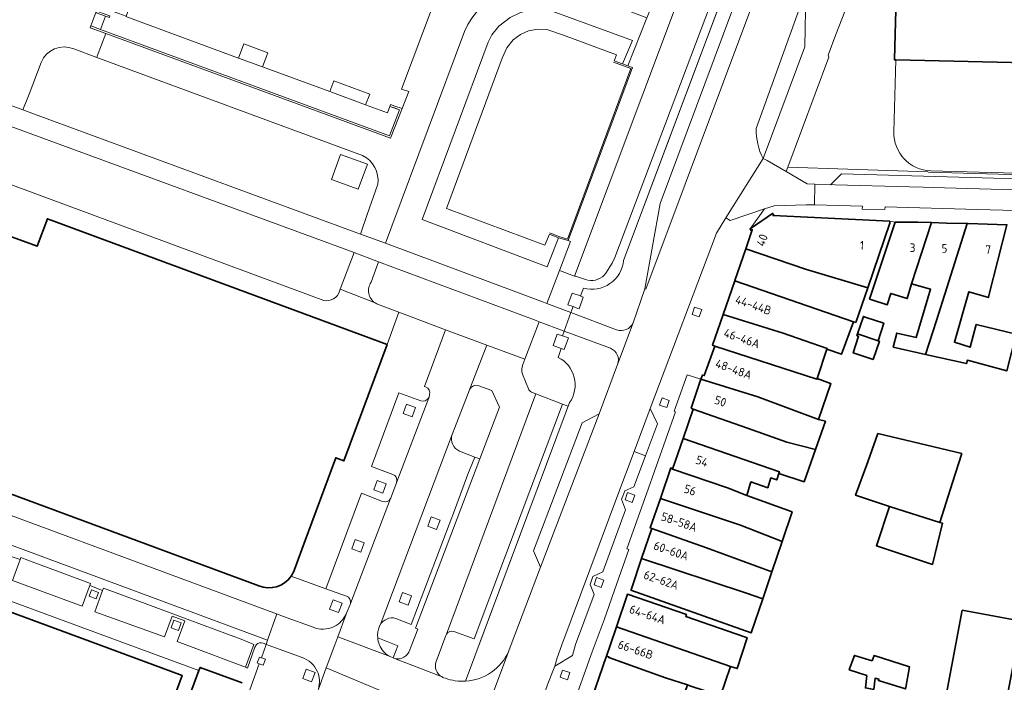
# Model space of a CAD drawing. Extents: x 152761 to 155748, y 459947 to 462743.
# Tile 150 of 256: x 154589 to 154744, y 461994 to 462098. Entities that reach past the tile are written whole.
import ezdxf
from ezdxf.enums import TextEntityAlignment as Align

# ---------------------------------------------------------------- set-up
doc = ezdxf.new("R2010")
doc.units = 0
doc.header["$LTSCALE"] = 0.75
for name, color, linetype, lineweight in [('B-RO-GR-GROENVOORZIENING-GV', 251, 'CONTINUOUS', 18), ('B-RO-IE-TERREINAFSCHEIDING_KUNSTMATIG_HEKWERK-G', 251, 'IE-TERREINAFSCHEIDING-KUNSTMATIG', 18), ('B-RO-IE-TERREINAFSCHEIDING_KUNSTMATIG_MUUR-G', 251, 'IE-TERREINAFSCHEIDING-KUNSTMATIG-DICHT', 18), ('B-RO-IE-TERREINAFSCHEIDING_KUNSTMATIG_MUUR-GV', 251, 'CONTINUOUS', 18), ('B-RO-OG-BEBOUWING-GV', 6, 'CONTINUOUS', 35), ('B-RO-OG-BEBOUWING-T18', 1, 'CONTINUOUS', 18), ('B-RO-OG-TERREIN_CULTUURSCHEIDING-GV', 251, 'CONTINUOUS', 18), ('B-RO-VH-VERHARDING_ASFALT-GV', 251, 'CONTINUOUS', 18), ('B-RO-VH-VERHARDING_BETON-GV', 251, 'CONTINUOUS', 18), ('B-RO-VH-VERHARDING_BETONSTRAATSTEEN-GV', 251, 'CONTINUOUS', 18), ('B-RO-VH-VERHARDING_STRAATBAKSTEEN-GV', 251, 'CONTINUOUS', 18), ('B-RO-VH-VERHARDING_TEGEL-GV', 251, 'CONTINUOUS', 18)]:
    doc.layers.add(name, color=color, linetype=linetype, lineweight=lineweight)
doc.styles.add('NLCS-ISO-M200-T18', font='NLCS-ISO.ttf', dxfattribs={"height": 0.36})
doc.linetypes.add('IE-TERREINAFSCHEIDING-KUNSTMATIG', pattern='A,4,[82,NLCS.SHX,S=0.75,R=90,X=0,Y=0],4,-2', length=10)
doc.linetypes.add('IE-TERREINAFSCHEIDING-KUNSTMATIG-DICHT', pattern='A,8,-1,[82,NLCS.SHX,S=0.75,R=90,X=0,Y=0],-1', length=10)

msp = doc.modelspace()

# ---------------------------------------------------------------- linework, layer by layer
at = {"layer": 'B-RO-GR-GROENVOORZIENING-GV', "flags": 128}
for points in [[(154695.698, 462051.542), (154696.089, 462052.676), (154694.955, 462053.068), (154694.564, 462051.934)], [(154651.07, 462037.279), (154649.665, 462037.802), (154649.118, 462036.337), (154650.524, 462035.813)], [(154690.593, 462037.273), (154690.984, 462038.408), (154689.85, 462038.8), (154689.458, 462037.666)], [(154646.443, 462025.29), (154645.038, 462025.814), (154644.492, 462024.348), (154645.897, 462023.824)], [(154685.156, 462022.365), (154685.547, 462023.499), (154684.413, 462023.892), (154684.022, 462022.757)], [(154654.928, 462019.572), (154653.523, 462020.095), (154652.977, 462018.63), (154654.382, 462018.106)], [(154642.989, 462016.009), (154641.583, 462016.533), (154641.037, 462015.067), (154642.443, 462014.544)], [(154680.275, 462008.996), (154680.667, 462010.13), (154679.533, 462010.522), (154679.141, 462009.388)], [(154600.084, 462008.61), (154599.705, 462007.631), (154600.832, 462007.195), (154601.211, 462008.174)], [(154639.504, 462006.51), (154638.098, 462007.034), (154637.552, 462005.568), (154638.958, 462005.044)], [(154650.428, 462007.661), (154649.023, 462008.184), (154648.477, 462006.719), (154649.882, 462006.195)], [(154612.63, 462002.632), (154613.783, 462002.215), (154614.212, 462003.402), (154613.06, 462003.819)], [(154627.464, 461997.683), (154626.812, 461997.929), (154626.528, 461998.035), (154626.176, 461997.1), (154626.472, 461996.988), (154627.112, 461996.747)], [(154635.266, 461995.624), (154633.86, 461996.147), (154633.314, 461994.682), (154634.72, 461994.158)], [(154674.949, 461994.462), (154675.34, 461995.596), (154674.206, 461995.988), (154673.815, 461994.854)]]:
    msp.add_lwpolyline(points, close=True, dxfattribs=at)
at = {"layer": 'B-RO-GR-GROENVOORZIENING-GV'}
for points in [[(154645.124, 462001.046, 0.0772993), (154645.365, 462000)], [(154645.365, 462000, 0.1761438), (154647.057, 461998.104)]]:
    msp.add_lwpolyline(points, format="xyb", dxfattribs=at)
at = {"layer": 'B-RO-GR-GROENVOORZIENING-GV', "flags": 128}
msp.add_lwpolyline([(154647.057, 461998.104), (154647.537, 461997.889), (154648.29, 461999.82), (154645.124, 462001.046)], dxfattribs=at)
at = {"layer": 'B-RO-IE-TERREINAFSCHEIDING_KUNSTMATIG_HEKWERK-G', "flags": 128}
for points in [[(154683.8, 462060.399), (154703.604, 462113.171)], [(154601.488, 462096.728), (154599.975, 462097.285)], [(154646.971, 462080.001), (154601.488, 462096.728)], [(154647.04, 462084.643), (154648.546, 462084.11)], [(154648.546, 462084.11), (154646.971, 462080.001)], [(154676.982, 462054.8), (154676.991, 462054.821)], [(154676.991, 462054.821), (154677.49, 462056.041)], [(154674.453, 462049.303), (154675.507, 462052.204)], [(154675.507, 462052.204), (154675.662, 462052.631)], [(154675.662, 462052.631), (154675.85, 462053.149)], [(154674.184, 462048.563), (154674.453, 462049.303)], [(154673.501, 462045.171), (154673.987, 462046.559)], [(154675.302, 462038.056), (154674.767, 462036.627)], [(154674.767, 462036.627), (154661.063, 462000)]]:
    msp.add_lwpolyline(points, dxfattribs=at)
at = {"layer": 'B-RO-IE-TERREINAFSCHEIDING_KUNSTMATIG_HEKWERK-G'}
for points in [[(154677.49, 462056.041, 0.4619139), (154683.8, 462060.399)], [(154675.302, 462038.056, 0.4544135), (154673.501, 462045.171)]]:
    msp.add_lwpolyline(points, format="xyb", dxfattribs=at)
at = {"layer": 'B-RO-IE-TERREINAFSCHEIDING_KUNSTMATIG_MUUR-G', "flags": 128}
for points in [[(154726.6, 462091.971), (154726.312, 462080.641)], [(154682.203, 462091.586), (154684.942, 462090.61), (154674.948, 462063.775), (154673.608, 462064.174), (154672.191, 462064.747)], [(154756.845, 462073.81), (154732.126, 462074.506)]]:
    msp.add_lwpolyline(points, dxfattribs=at)
at = {"layer": 'B-RO-IE-TERREINAFSCHEIDING_KUNSTMATIG_MUUR-G'}
msp.add_lwpolyline([(154726.312, 462080.641, 0.4136753), (154732.126, 462074.506)], format="xyb", dxfattribs=at)
at = {"layer": 'B-RO-IE-TERREINAFSCHEIDING_KUNSTMATIG_MUUR-GV', "flags": 128}
for points in [[(154647.04, 462084.643), (154647.773, 462084.384), (154648.546, 462084.11), (154646.971, 462080.001), (154601.488, 462096.728), (154599.975, 462097.285), (154599.87, 462097), (154602.326, 462096.1), (154644.136, 462080.724), (154647.145, 462079.617), (154648.936, 462084.29), (154647.833, 462084.681), (154647.141, 462084.926)], [(154675.85, 462053.15), (154676.592, 462052.852), (154676.794, 462052.816), (154677.456, 462054.625), (154676.991, 462054.821), (154675.696, 462055.274), (154675.034, 462053.451)], [(154673.987, 462046.559), (154674.456, 462046.389), (154675.123, 462048.219), (154674.184, 462048.563), (154673.322, 462048.837), (154672.715, 462047.02)]]:
    msp.add_lwpolyline(points, close=True, dxfattribs=at)
at = {"layer": 'B-RO-OG-BEBOUWING-GV', "flags": 128}
for points in [[(154748.56, 462170.568), (154742.524, 462154.597), (154744.984, 462153.668), (154742.264, 462146.465), (154739.804, 462147.394), (154736.852, 462139.583), (154736.153, 462137.734), (154724.356, 462106.522), (154724.29, 462106.348), (154726.526, 462105.502), (154726.77, 462105.41), (154726.497, 462095.997), (154726.38, 462091.976), (154726.6, 462091.971), (154749.356, 462091.444)], [(154632.005, 462011.784), (154633.538, 462015.924), (154638.52, 462029.38), (154639.81, 462028.89), (154646.575, 462047.185), (154593.17, 462066.96), (154591.54, 462062.65), (154585.957, 462064.673), (154585.37, 462064.885), (154575.155, 462037.264), (154574.28, 462034.9), (154580.34, 462032.62), (154578.374, 462026.998), (154626.394, 462009.219)], [(154582.267, 461993.265), (154589.977, 461990.417), (154590.645, 461992.228), (154594.763, 461990.708), (154594.096, 461988.896), (154601.798, 461986.051), (154602.466, 461987.861), (154606.582, 461986.34), (154605.922, 461984.547), (154609.888, 461983.062), (154614.349, 461995.135), (154601.176, 462000), (154579.272, 462008.09)], [(154623.791, 461993.97), (154617.182, 461996.399), (154616.996, 461995.896), (154604.309, 461961.551), (154604.393, 461961.52), (154604.04, 461960.565), (154602.049, 461959.647), (154601.373, 461959.896), (154601.404, 461959.98), (154565.571, 461973.186)]]:
    msp.add_lwpolyline(points, dxfattribs=at)
for points in [[(154725.663, 462066.593), (154707.301, 462067.467), (154707.405, 462067.552), (154707.234, 462067.814), (154703.699, 462065.399), (154703.88, 462065.139), (154704.02, 462065.238), (154702.999, 462062.23), (154712.385, 462059.014), (154722.188, 462056.124), (154725.653, 462066.28)], [(154726.507, 462066.415), (154722.485, 462054.345), (154722.833, 462054.233), (154725.261, 462053.45), (154725.804, 462055.213), (154728.403, 462054.408), (154729.097, 462056.729), (154732.209, 462066.376), (154730.096, 462066.412), (154727.964, 462066.422)], [(154731.261, 462045.624), (154732.99, 462050.986), (154737.817, 462066.214), (154734.607, 462066.289), (154732.209, 462066.376), (154729.097, 462056.729), (154731.708, 462055.975), (154732.084, 462055.867), (154729.821, 462048.294), (154726.767, 462048.997), (154726.199, 462046.754)], [(154737.817, 462066.214), (154732.99, 462050.986), (154731.261, 462045.624), (154737.712, 462044.184), (154737.875, 462044.725), (154744.064, 462043.048), (154745.524, 462048.804), (154739.254, 462050.319), (154738.307, 462046.752), (154735.821, 462047.536), (154738.12, 462055.481), (154741.181, 462054.575), (154741.269, 462054.922), (154744.095, 462066.019), (154738, 462066.21)], [(154720.321, 462050.65), (154722.188, 462056.124), (154712.385, 462059.014), (154702.999, 462062.23), (154701.307, 462057.246), (154701.289, 462057.195), (154719.945, 462050.779)], [(154701.289, 462057.195), (154699.466, 462051.927), (154708.91, 462048.963), (154712.212, 462047.82), (154715.82, 462046.583), (154715.776, 462046.45), (154718.092, 462045.658), (154719.945, 462050.779)], [(154715.776, 462046.45), (154715.82, 462046.583), (154712.212, 462047.82), (154708.91, 462048.963), (154699.466, 462051.927), (154697.785, 462047.069), (154698.169, 462046.942), (154714.21, 462041.72), (154714.249, 462041.837)], [(154720.597, 462048.846), (154723.825, 462047.772), (154724.707, 462050.531), (154721.942, 462051.453), (154721.512, 462051.597)], [(154723.825, 462047.772), (154720.597, 462048.846), (154720.504, 462048.568), (154720.719, 462048.499), (154719.908, 462045.857), (154720.042, 462045.813), (154723.024, 462044.835), (154724.034, 462047.701)], [(154695.965, 462041.744), (154704.886, 462038.96), (154714.451, 462035.375), (154716.397, 462041.046), (154716.337, 462041.068), (154714.249, 462041.837), (154714.21, 462041.72), (154698.169, 462046.942), (154696.481, 462042.291), (154696.181, 462042.39)], [(154713.965, 462030.658), (154715.537, 462035.118), (154714.451, 462035.375), (154704.886, 462038.96), (154695.965, 462041.744), (154694.444, 462037.19), (154694.745, 462037.04), (154703.302, 462034.021), (154709.485, 462031.84)], [(154713.965, 462030.658), (154709.485, 462031.84), (154703.302, 462034.021), (154694.745, 462037.04), (154693.14, 462032.413), (154705.422, 462028.174), (154708.306, 462027.178), (154708.206, 462026.89), (154712.179, 462025.592)], [(154733.55, 462019.222), (154735.534, 462025.463), (154736.991, 462030.047), (154723.788, 462033.168), (154722.188, 462028.741), (154720.287, 462023.482), (154725.638, 462021.697)], [(154708.206, 462026.89), (154708.306, 462027.178), (154705.422, 462028.174), (154693.14, 462032.413), (154691.468, 462027.59), (154700.123, 462024.659), (154703.152, 462023.431), (154703.828, 462025.566), (154706.476, 462024.674), (154706.963, 462026.214), (154707.882, 462025.89)], [(154689.58, 462022.988), (154702.186, 462018.767), (154708.715, 462016.188), (154710.291, 462020.86), (154703.152, 462023.431), (154700.123, 462024.659), (154691.468, 462027.59), (154691.218, 462027.788)], [(154688.242, 462018.238), (154696.846, 462015.208), (154707.106, 462011.419), (154708.715, 462016.188), (154702.186, 462018.767), (154689.58, 462022.988), (154687.992, 462018.337)], [(154733.55, 462019.222), (154725.638, 462021.697), (154723.556, 462015.536), (154732.366, 462012.615), (154733.935, 462019.101)], [(154707.106, 462011.419), (154696.846, 462015.208), (154688.242, 462018.238), (154686.628, 462013.512), (154703.111, 462008.075), (154705.712, 462007.181)], [(154705.712, 462007.181), (154703.111, 462008.075), (154686.628, 462013.512), (154685.015, 462008.787), (154684.939, 462008.564), (154703.862, 462001.824)], [(154682.674, 462002.809), (154700.621, 461996.569), (154701.68, 461996.209), (154703.248, 462001.074), (154702.834, 462001.218), (154693.572, 462004.436), (154693.672, 462004.707), (154692.183, 462005.256), (154684.403, 462007.9)], [(154741.297, 461976.897), (154746.372, 462003.67), (154737.055, 462005.391), (154732.001, 461978.604)], [(154700.621, 461996.569), (154682.674, 462002.809), (154681.662, 461999.828), (154681.099, 461998.171), (154681.479, 461998.051), (154681.444, 461997.941), (154690.373, 461994.784), (154693.85, 461993.651), (154694.221, 461993.53), (154699.054, 461991.955)], [(154681.066, 461998.075), (154678.27, 461990.012), (154678.927, 461988.639), (154679.14, 461988.195), (154690.667, 461984.432), (154693.85, 461993.651), (154690.373, 461994.784), (154681.444, 461997.941), (154681.479, 461998.051), (154681.099, 461998.171)], [(154722.079, 461995.146), (154721.836, 461993.173), (154723.133, 461992.956), (154723.354, 461994.712), (154723.944, 461994.578), (154723.863, 461994.335), (154728.16, 461993.037), (154728.213, 461993.26), (154728.755, 461996.523), (154723.188, 461998.254), (154722.89, 461997.443), (154720.107, 461998.281), (154719.395, 461996.314), (154719.296, 461996.038)]]:
    msp.add_lwpolyline(points, close=True, dxfattribs=at)
at = {"layer": 'B-RO-OG-BEBOUWING-GV'}
for points in [[(154631.474, 462010.749, 0.0688243), (154632.005, 462011.784)], [(154626.394, 462009.219, 0.347283), (154631.474, 462010.749)]]:
    msp.add_lwpolyline(points, format="xyb", dxfattribs=at)
at = {"layer": 'B-RO-OG-TERREIN_CULTUURSCHEIDING-GV', "flags": 128}
for points in [[(154680.758, 462058.11), (154681.01, 462058.4), (154682.01, 462059.97), (154682.43, 462060.89), (154702.35, 462113.61), (154703.604, 462113.171), (154703.831, 462113.092), (154712.752, 462136.715), (154715.929, 462145.127), (154712.428, 462146.382), (154709.643, 462147.381), (154692.098, 462100.643)], [(154673.533, 462063.989), (154671.785, 462059.411), (154652.107, 462066.865), (154662.476, 462094.741), (154663.091, 462095.913), (154664.163, 462097.264), (154665.936, 462098.627), (154667.457, 462099.349), (154669.106, 462099.818), (154670.702, 462099.968), (154671.991, 462099.824), (154685.187, 462095.011), (154683.605, 462091.316), (154684.47, 462090.99), (154687.44, 462098.57), (154674.201, 462103.624)], [(154665.936, 462098.627), (154664.163, 462097.264), (154663.091, 462095.913), (154662.476, 462094.741), (154652.107, 462066.865), (154671.785, 462059.411), (154673.533, 462063.989), (154672.116, 462064.562), (154671.385, 462062.794), (154655.912, 462068.553), (154664.709, 462092.218), (154665.419, 462093.824), (154666.415, 462095.092), (154667.564, 462095.946), (154668.835, 462096.524), (154670.29, 462096.768), (154671.722, 462096.733), (154674.343, 462095.845), (154682.654, 462092.721), (154682.288, 462091.824), (154683.605, 462091.316), (154685.187, 462095.011), (154671.991, 462099.824)], [(154692.098, 462100.643), (154676.06, 462057.92), (154676.245, 462057.945), (154677.791, 462057.39)], [(154658.773, 462096.422), (154647.351, 462065.775), (154646.322, 462063.113), (154671.182, 462053.831), (154671.73, 462053.625), (154673.695, 462058.83), (154675.42, 462063.4), (154675.07, 462063.53), (154673.533, 462063.989)], [(154642.728, 462076.888), (154600.905, 462092.351), (154597.302, 462093.683)], [(154592.15, 462091.556), (154590.277, 462086.575), (154589.29, 462084.089), (154591.149, 462083.416), (154642.395, 462064.534), (154643.47, 462067.654), (154645.11, 462072.41)], [(154638.995, 462055.271), (154639.219, 462055.866), (154641.393, 462061.641), (154588.302, 462081.171)], [(154586.986, 462072.467), (154587.062, 462072.444), (154636.226, 462054.245)], [(154645.245, 462060.21), (154644.07, 462056.995)], [(154644.711, 462053.722), (154644.99, 462053.562), (154645.074, 462053.531), (154648.451, 462052.26), (154655.79, 462049.5), (154662.288, 462047.091), (154667.816, 462045.042), (154668.246, 462044.883), (154670.529, 462050.769), (154670.022, 462050.958), (154645.245, 462060.21)], [(154659.565, 462040.065), (154656.83, 462033.01)], [(154660.4, 462029.49), (154661.185, 462029.187), (154664.29, 462037.35), (154663.08, 462039.93), (154660.888, 462040.721)], [(154658.004, 462030.416), (154660.4, 462029.49)]]:
    msp.add_lwpolyline(points, dxfattribs=at)
at = {"layer": 'B-RO-OG-TERREIN_CULTUURSCHEIDING-GV'}
for points in [[(154674.201, 462103.624, 0.3738513), (154658.773, 462096.422)], [(154597.302, 462093.683, 0.4105766), (154592.15, 462091.556)], [(154645.11, 462072.41, 0.3362097), (154642.728, 462076.888)], [(154677.791, 462057.39, 0.2911518), (154680.758, 462058.11)], [(154644.07, 462056.995, 0.4158527), (154644.711, 462053.722)], [(154636.226, 462054.245, 0.4038437), (154638.995, 462055.271)], [(154660.888, 462040.721, 0.3656075), (154659.628, 462040.21)], [(154659.628, 462040.21, 0.0365696), (154659.565, 462040.065)], [(154656.83, 462033.01, 0.3948375), (154658.004, 462030.416)]]:
    msp.add_lwpolyline(points, format="xyb", dxfattribs=at)
at = {"layer": 'B-RO-OG-TERREIN_CULTUURSCHEIDING-GV', "flags": 128}
for points in [[(154675.07, 462063.53), (154685.2, 462090.73), (154684.47, 462090.99), (154683.605, 462091.316), (154682.288, 462091.824), (154682.654, 462092.721), (154674.343, 462095.845), (154671.722, 462096.733), (154670.29, 462096.768), (154668.835, 462096.524), (154667.564, 462095.946), (154666.415, 462095.092), (154665.419, 462093.824), (154664.709, 462092.218), (154655.912, 462068.553), (154671.385, 462062.794), (154672.116, 462064.562), (154673.533, 462063.989)], [(154643.505, 462075.534), (154642.049, 462071.595), (154637.828, 462073.155), (154639.285, 462077.095)]]:
    msp.add_lwpolyline(points, close=True, dxfattribs=at)
at = {"layer": 'B-RO-VH-VERHARDING_ASFALT-GV', "flags": 128}
for points in [[(154704.648, 462081.144), (154712.479, 462102.887), (154712.566, 462102.857), (154713.674, 462105.79), (154724.301, 462134.043), (154732.545, 462156.047), (154740.803, 462177.972), (154745.261, 462189.754), (154747.741, 462196.656), (154750.474, 462204.056), (154752.928, 462211.26), (154754.834, 462216.843)], [(154744.662, 462209.592), (154741.733, 462201.539), (154737.84, 462191.18), (154735.46, 462184.76), (154733.855, 462180.46), (154732.07, 462175.68), (154730.64, 462171.88), (154721.872, 462148.516), (154721.996, 462148.469), (154706.767, 462107.866), (154706.572, 462107.92), (154705.554, 462105.14), (154705.7, 462105.073), (154687.3, 462055.866), (154687.144, 462055.924), (154685.309, 462050.591), (154682.858, 462044.042), (154679.95, 462036.26), (154670.713, 462012.156), (154666.122, 462000), (154665.749, 461999.012), (154661.767, 461988.38), (154658.625, 461980.08), (154658.611, 461980.043)], [(154684.47, 462090.99), (154685.2, 462090.73), (154675.07, 462063.53), (154675.42, 462063.4), (154673.695, 462058.83), (154676.06, 462057.92), (154692.098, 462100.643), (154709.643, 462147.381), (154711.613, 462152.63), (154712.87, 462155.978), (154716.066, 462164.464), (154721.257, 462178.389), (154718.837, 462179.223), (154718.726, 462179.269), (154716.429, 462173.127)], [(154682.682, 462049.506), (154675.507, 462052.204), (154671.73, 462053.625), (154671.182, 462053.831), (154646.322, 462063.113), (154642.395, 462064.534), (154591.149, 462083.416), (154589.29, 462084.089), (154585.654, 462085.4), (154511.222, 462112.78), (154507.783, 462114.12), (154499.281, 462117.229), (154498.412, 462114.309), (154506.722, 462111.247), (154510.17, 462110.02), (154584.507, 462082.513), (154588.302, 462081.171), (154641.393, 462061.641), (154645.245, 462060.21), (154670.022, 462050.958), (154670.529, 462050.769), (154674.453, 462049.303), (154681.706, 462046.595)], [(154683.8, 462060.399), (154688.671, 462073.38), (154703.604, 462113.171), (154702.35, 462113.61), (154682.43, 462060.89), (154682.01, 462059.97), (154681.01, 462058.4), (154680.758, 462058.11)], [(154665.505, 462110.591), (154665.323, 462110.655), (154658.573, 462113.164), (154657.104, 462109.277), (154648.845, 462087.368), (154650.02, 462086.99), (154648.936, 462084.29), (154647.145, 462079.617), (154644.136, 462080.724), (154602.326, 462096.1), (154600.967, 462092.515), (154600.905, 462092.351), (154642.728, 462076.888)], [(154686.956, 462102.573), (154688.794, 462101.883), (154687.44, 462098.57), (154684.47, 462090.99)], [(154645.11, 462072.41), (154643.47, 462067.654), (154642.395, 462064.534), (154646.322, 462063.113), (154647.351, 462065.775), (154658.773, 462096.422)], [(154668.883, 461985.807), (154670.825, 461990.996), (154671.703, 461993.343), (154671.766, 461993.518), (154671.785, 461993.565), (154672.98, 461996.599), (154673.345, 461997.918), (154674.097, 461999.936), (154682.892, 462023.558), (154685.436, 462030.386), (154687.947, 462037.126), (154698.431, 462064.687), (154699.885, 462067.1), (154703.07, 462072.176), (154705.722, 462076.43)], [(154673.695, 462058.83), (154671.73, 462053.625), (154675.507, 462052.204), (154675.662, 462052.631), (154675.85, 462053.15), (154675.034, 462053.451), (154675.696, 462055.274), (154676.991, 462054.821), (154677.49, 462056.041)], [(154677.791, 462057.39), (154676.245, 462057.945), (154676.06, 462057.92), (154673.695, 462058.83)], [(154682.858, 462044.042), (154685.309, 462050.591)]]:
    msp.add_lwpolyline(points, dxfattribs=at)
msp.add_lwpolyline([(154657.104, 462109.277), (154617.253, 462123.843), (154616.975, 462123.956), (154617.313, 462124.787), (154615.449, 462125.489), (154605.533, 462098.833), (154605.507, 462098.763), (154623.218, 462092.242), (154624.065, 462094.45), (154627.82, 462093.071), (154626.972, 462090.859), (154637.577, 462086.955), (154638.226, 462088.645), (154643.859, 462086.578), (154643.208, 462084.881), (154646.669, 462083.607), (154647.04, 462084.643), (154647.141, 462084.926), (154647.833, 462084.681), (154648.936, 462084.29), (154650.02, 462086.99), (154648.845, 462087.368)], close=True, dxfattribs=at)
at = {"layer": 'B-RO-VH-VERHARDING_ASFALT-GV'}
for points in [[(154658.773, 462096.422, -0.3738513), (154674.201, 462103.624)], [(154705.722, 462076.43, -0.1175122), (154704.648, 462081.144)], [(154642.728, 462076.888, -0.3362097), (154645.11, 462072.41)], [(154677.49, 462056.041, 0.4619139), (154683.8, 462060.399)], [(154680.758, 462058.11, -0.2911518), (154677.791, 462057.39)], [(154685.309, 462050.591, -0.3917021), (154682.682, 462049.506)], [(154681.706, 462046.595, -0.4066714), (154682.858, 462044.042)]]:
    msp.add_lwpolyline(points, format="xyb", dxfattribs=at)
at = {"layer": 'B-RO-VH-VERHARDING_BETON-GV', "flags": 128}
for points in [[(154705.554, 462105.14), (154702.287, 462103.537), (154689.529, 462069.355), (154687.144, 462055.924), (154687.3, 462055.866), (154705.7, 462105.073)], [(154601.064, 462100.228), (154599.975, 462097.285), (154601.488, 462096.728), (154602.287, 462098.825), (154600.813, 462099.341), (154601.133, 462100.202)], [(154647.773, 462084.384), (154647.04, 462084.643), (154646.669, 462083.607), (154643.208, 462084.881), (154637.577, 462086.955), (154626.972, 462090.859), (154623.218, 462092.242), (154605.507, 462098.763), (154605.533, 462098.833), (154601.495, 462100.314), (154601.201, 462099.523), (154602.999, 462098.893), (154602.9, 462098.61), (154602.287, 462098.825), (154601.488, 462096.728), (154646.971, 462080.001), (154648.546, 462084.11)], [(154626.972, 462090.859), (154627.82, 462093.071), (154624.065, 462094.45), (154623.218, 462092.242)], [(154643.208, 462084.881), (154643.859, 462086.578), (154638.226, 462088.645), (154637.577, 462086.955)]]:
    msp.add_lwpolyline(points, close=True, dxfattribs=at)
msp.add_lwpolyline([(154705.722, 462076.43), (154712.276, 462093.98), (154712.48, 462102.629), (154712.566, 462102.857), (154712.479, 462102.887), (154704.648, 462081.144)], dxfattribs=at)
at = {"layer": 'B-RO-VH-VERHARDING_BETON-GV'}
msp.add_lwpolyline([(154704.648, 462081.144, 0.1175122), (154705.722, 462076.43)], format="xyb", dxfattribs=at)
at = {"layer": 'B-RO-VH-VERHARDING_BETONSTRAATSTEEN-GV', "flags": 128}
for points in [[(154674.19, 462037.82), (154669.994, 462039.446), (154655.92, 462001.641)], [(154657.099, 462002.061), (154660.3, 462000.88), (154667.68, 462020.56), (154674.19, 462037.82)], [(154656.83, 462033.01), (154645.478, 462003.052)], [(154647.949, 462004.11), (154650.37, 462003.16), (154657.34, 462021.52), (154659.29, 462026.8), (154660.4, 462029.49), (154658.004, 462030.416)], [(154562.7, 462027.217), (154561.424, 462023.741), (154570.593, 462020.471), (154570.627, 462020.461), (154574.421, 462019.063), (154574.87, 462020.291), (154627.797, 462000.689), (154629.172, 462004.687), (154629.216, 462004.815), (154567.755, 462027.586)], [(154634.939, 462002.73), (154630.291, 462004.423), (154629.216, 462004.815), (154629.172, 462004.687), (154627.797, 462000.689), (154627.569, 462000.025), (154627.639, 462000), (154628.482, 461999.691), (154633.229, 461997.954)], [(154637.012, 461996.327), (154638.348, 461999.936), (154638.83, 462001.234), (154640.141, 462004.802)], [(154638.282, 462002.847), (154638.185, 462002.807)], [(154635.776, 461992.998), (154637.012, 461996.327)]]:
    msp.add_lwpolyline(points, dxfattribs=at)
for points in [[(154670.713, 462012.156), (154679.95, 462036.26), (154677.256, 462034.855), (154669.607, 462014.751)], [(154687.231, 462029.688), (154689.102, 462034.73), (154687.947, 462037.126), (154685.436, 462030.386)], [(154682.892, 462023.558), (154674.097, 461999.936), (154673.345, 461997.918), (154672.98, 461996.599), (154675.73, 461998.295), (154676.237, 462000), (154679.171, 462007.875), (154678.517, 462009.423), (154678.964, 462010.724), (154680.511, 462011.426), (154684.087, 462021.177), (154683.483, 462022.875), (154683.651, 462023.314), (154683.98, 462024.176), (154685.427, 462024.828), (154687.231, 462029.688), (154685.436, 462030.386)], [(154654.928, 462019.572), (154654.382, 462018.106), (154652.977, 462018.63), (154653.523, 462020.095)], [(154650.428, 462007.661), (154649.882, 462006.195), (154648.477, 462006.719), (154649.023, 462008.184)]]:
    msp.add_lwpolyline(points, close=True, dxfattribs=at)
at = {"layer": 'B-RO-VH-VERHARDING_BETONSTRAATSTEEN-GV'}
for points in [[(154658.004, 462030.416, -0.3948375), (154656.83, 462033.01)], [(154640.141, 462004.802, -0.1746148), (154638.282, 462002.847)], [(154645.478, 462003.052, -0.3504958), (154647.949, 462004.11)], [(154638.185, 462002.807, -0.2128745), (154634.939, 462002.73)], [(154655.92, 462001.641, -0.3429534), (154657.099, 462002.061)], [(154633.229, 461997.954, -0.207642), (154635.587, 461995.819)], [(154635.587, 461995.819, -0.1832769), (154635.776, 461992.998)]]:
    msp.add_lwpolyline(points, format="xyb", dxfattribs=at)
at = {"layer": 'B-RO-VH-VERHARDING_STRAATBAKSTEEN-GV', "flags": 128}
for points in [[(154597.302, 462093.683), (154600.905, 462092.351), (154600.967, 462092.515), (154602.326, 462096.1), (154599.87, 462097), (154599.975, 462097.285), (154601.064, 462100.228), (154595.908, 462102.133), (154595.34, 462100.601)], [(154583.419, 462094.822), (154585.654, 462085.4), (154589.29, 462084.089), (154590.277, 462086.575), (154592.15, 462091.556)], [(154659.628, 462040.21), (154662.288, 462047.091), (154655.79, 462049.5), (154652.48, 462040.6), (154652.642, 462040.524)], [(154667.956, 462044.054), (154668.246, 462044.883), (154667.816, 462045.042), (154662.288, 462047.091), (154659.628, 462040.21)], [(154668.84, 462040.209), (154667.894, 462042.522)], [(154651.884, 462038.323), (154648.43, 462039.61), (154644.13, 462028.01), (154647.479, 462026.754)], [(154645.42, 462002.89), (154645.473, 462003.043), (154645.478, 462003.052), (154656.83, 462033.01), (154659.565, 462040.065)], [(154653.284, 462039.278), (154653.2, 462038.923)], [(154655.912, 462001.627), (154655.92, 462001.641), (154669.994, 462039.446), (154669.321, 462039.707)], [(154660.888, 462040.721), (154663.08, 462039.93), (154664.29, 462037.35), (154661.185, 462029.187)], [(154653.136, 462038.803), (154648.11, 462025.595)], [(154648.11, 462025.595), (154653.136, 462038.803)], [(154661.185, 462029.187), (154651.069, 462002.59), (154651.42, 462002.44), (154650.502, 462000), (154650.181, 461999.146)], [(154648.05, 462025.441), (154647.18, 462023.082)], [(154645.884, 462022.507), (154642.56, 462023.79), (154636.97, 462008.79), (154640.223, 462007.629)], [(154640.835, 462006.475), (154647.129, 462022.963)], [(154647.129, 462022.963), (154640.835, 462006.475)], [(154640.791, 462006.311), (154640.202, 462004.936), (154640.141, 462004.802), (154638.83, 462001.234), (154647.057, 461998.104)], [(154638.83, 462001.234), (154638.348, 461999.936), (154637.012, 461996.327), (154643.857, 461993.432), (154644.874, 461993.029), (154646.223, 461992.498)], [(154655.24, 461994.909), (154651.296, 461996.42), (154647.756, 461997.793), (154647.537, 461997.889), (154647.057, 461998.104), (154638.83, 462001.234)], [(154654.304, 461997.347), (154655.286, 462000), (154655.821, 462001.442)], [(154658.625, 461980.08), (154661.767, 461988.38), (154665.749, 461999.012)], [(154647.756, 461997.793), (154651.296, 461996.42), (154655.24, 461994.909)], [(154643.857, 461993.432), (154637.012, 461996.327), (154635.776, 461992.998), (154635.761, 461992.95)], [(154655.751, 461994.713), (154655.522, 461994.787)]]:
    msp.add_lwpolyline(points, dxfattribs=at)
at = {"layer": 'B-RO-VH-VERHARDING_STRAATBAKSTEEN-GV'}
for points in [[(154592.15, 462091.556, -0.4105766), (154597.302, 462093.683)], [(154667.894, 462042.522, -0.1775719), (154667.956, 462044.054)], [(154659.628, 462040.21, -0.3656075), (154660.888, 462040.721)], [(154652.642, 462040.524, -0.4141682), (154653.284, 462039.278)], [(154659.565, 462040.065, -0.0365696), (154659.628, 462040.21)], [(154669.321, 462039.707, -0.2532993), (154668.84, 462040.209)], [(154653.136, 462038.803, -0.343222), (154651.884, 462038.323)], [(154653.2, 462038.923, -0.032872), (154653.136, 462038.803)], [(154647.479, 462026.754, -0.4113098), (154648.11, 462025.595)], [(154648.11, 462025.595, -0.0494968), (154648.05, 462025.441)], [(154647.129, 462022.963, -0.396804), (154645.884, 462022.507)], [(154647.18, 462023.082, -0.0385421), (154647.129, 462022.963)], [(154640.223, 462007.629, -0.3465732), (154640.835, 462006.475)], [(154640.835, 462006.475, -0.0485572), (154640.791, 462006.311)], [(154645.124, 462001.046, -0.1334491), (154645.42, 462002.89)], [(154645.365, 462000, -0.0772993), (154645.124, 462001.046)], [(154655.821, 462001.442, -0.0498756), (154655.912, 462001.627)], [(154647.057, 461998.104, -0.1761438), (154645.365, 462000)], [(154650.181, 461999.146, -0.3912554), (154647.756, 461997.793)], [(154665.749, 461999.012, -0.2848266), (154658.919, 461994.239)], [(154655.24, 461994.909, -0.3788972), (154654.304, 461997.347)], [(154655.522, 461994.787, -0.0435983), (154655.24, 461994.909)], [(154658.919, 461994.239, -0.1022507), (154655.751, 461994.713)]]:
    msp.add_lwpolyline(points, format="xyb", dxfattribs=at)
at = {"layer": 'B-RO-VH-VERHARDING_STRAATBAKSTEEN-GV', "flags": 128}
for points in [[(154724.92, 462068.846), (154739.44, 462068.446), (154757.27, 462067.933), (154775.167, 462067.393), (154775.285, 462070.66), (154774.47, 462070.669), (154760.959, 462071.06), (154758.079, 462071.189), (154756.772, 462071.189), (154750.821, 462071.349), (154745.301, 462071.518), (154734.27, 462071.82), (154730.901, 462071.931), (154728.75, 462071.98), (154717.079, 462072.318), (154716.377, 462072.339), (154716.358, 462072.319), (154713.873, 462072.399), (154713.83, 462069.163), (154721.35, 462068.94), (154721.327, 462068.491), (154724.901, 462068.398)], [(154651.07, 462037.279), (154650.524, 462035.813), (154649.118, 462036.337), (154649.665, 462037.802)], [(154642.989, 462016.009), (154642.443, 462014.544), (154641.037, 462015.067), (154641.583, 462016.533)], [(154599.819, 462009.305), (154599.926, 462009.615), (154595.59, 462011.22), (154591.198, 462012.869), (154588.967, 462013.682), (154588.86, 462013.39), (154587.646, 462010.065), (154598.601, 462006.026), (154599.568, 462008.628)], [(154624.305, 461996.423), (154625.616, 461999.994), (154623.638, 462000.838), (154621.47, 462001.66), (154610.638, 462005.651), (154608.558, 462006.438), (154606.372, 462007.229), (154601.963, 462008.861), (154601.819, 462008.522), (154600.603, 462005.152), (154611.587, 462001.203), (154612.759, 462004.48), (154614.794, 462003.713), (154613.583, 462000.47), (154614.824, 462000)]]:
    msp.add_lwpolyline(points, close=True, dxfattribs=at)
at = {"layer": 'B-RO-VH-VERHARDING_TEGEL-GV', "flags": 128}
for points in [[(154761.124, 462268.797), (154758.831, 462269.298), (154757.8, 462265.133), (154756.46, 462259.722), (154756.428, 462259.592), (154753.595, 462248.218), (154747.723, 462225.738), (154743.178, 462213.477), (154742.234, 462210.931), (154741.9, 462210.03), (154740.97, 462207.8), (154736.401, 462194.832), (154734.929, 462190.936), (154732.749, 462185.163), (154732.594, 462182.639), (154720.108, 462149.32), (154719.273, 462147.89), (154718.191, 462146.035), (154712.752, 462136.715), (154703.831, 462113.092), (154703.604, 462113.171), (154688.671, 462073.38), (154683.8, 462060.399)], [(154685.309, 462050.591), (154687.144, 462055.924), (154689.529, 462069.355), (154702.287, 462103.537), (154705.554, 462105.14), (154706.572, 462107.92), (154706.854, 462108.944), (154708.93, 462120.832), (154709.03, 462121.442), (154714.47, 462135.79), (154721.872, 462148.516), (154730.64, 462171.88), (154732.07, 462175.68), (154733.855, 462180.46), (154735.46, 462184.76), (154737.84, 462191.18), (154741.733, 462201.539), (154744.662, 462209.592), (154750.664, 462228.642), (154752.886, 462236.423), (154756.722, 462249.855), (154760.228, 462262.447), (154761.281, 462266.348), (154761.36, 462266.642)], [(154713.674, 462105.79), (154712.566, 462102.857), (154712.48, 462102.629), (154712.276, 462093.98), (154705.722, 462076.43), (154706.386, 462076.102), (154709.369, 462074.376), (154709.636, 462075.094), (154716.073, 462092.38), (154715.991, 462092.713), (154717.199, 462095.919), (154718.575, 462099.54), (154718.912, 462100.433), (154720.361, 462104.106), (154721.905, 462107.45), (154733.508, 462138.579), (154734.243, 462140.552), (154745.791, 462171.577)], [(154731.649, 462074.321), (154709.636, 462075.094), (154709.369, 462074.376), (154712.66, 462072.472), (154713.873, 462072.399), (154716.358, 462072.319), (154716.377, 462072.339), (154718.078, 462074.046), (154756.81, 462072.953), (154761.39, 462072.825), (154775.351, 462072.437), (154776.52, 462072.405), (154787.01, 462072.113), (154788.191, 462072.08), (154805.083, 462071.574)], [(154636.226, 462054.245), (154587.062, 462072.444), (154586.986, 462072.467), (154579.09, 462074.464)], [(154808.192, 462072.153), (154786.908, 462072.739), (154731.754, 462074.318), (154731.649, 462074.321)], [(154571.109, 462069.115), (154573.359, 462068.278), (154582.33, 462064.96), (154583.154, 462064.656), (154583.491, 462065.565), (154583.492, 462065.567), (154585.305, 462064.909), (154585.37, 462064.885), (154585.957, 462064.673), (154591.54, 462062.65), (154593.17, 462066.96), (154646.575, 462047.185), (154648.451, 462052.26), (154645.074, 462053.531), (154644.99, 462053.562), (154644.711, 462053.722), (154639.219, 462055.866), (154638.995, 462055.271)], [(154757.27, 462067.933), (154739.44, 462068.446), (154724.92, 462068.846), (154724.901, 462068.398), (154721.327, 462068.491), (154721.35, 462068.94), (154713.83, 462069.163), (154712.523, 462069.152), (154707.47, 462069.01), (154705.964, 462068.507), (154703.699, 462065.399), (154707.234, 462067.814), (154707.405, 462067.552), (154707.301, 462067.467), (154725.663, 462066.593), (154726.507, 462066.415), (154727.964, 462066.422), (154730.096, 462066.412), (154732.209, 462066.376), (154734.607, 462066.289), (154737.817, 462066.214), (154738, 462066.21), (154744.095, 462066.019)], [(154675.569, 461989.604), (154678.864, 461998.854), (154680.723, 462003.9), (154682.732, 462009.598), (154684.607, 462014.931), (154684.327, 462015.034), (154687.403, 462023.718), (154691.967, 462036.602), (154691.75, 462036.687), (154693.816, 462042.425), (154695.965, 462041.744), (154696.181, 462042.39), (154696.481, 462042.291), (154698.169, 462046.942), (154697.785, 462047.069), (154699.466, 462051.927), (154701.289, 462057.195), (154701.307, 462057.246), (154702.999, 462062.23), (154704.02, 462065.238), (154703.88, 462065.139), (154703.699, 462065.399), (154705.964, 462068.507), (154700.571, 462066.704), (154699.885, 462067.1), (154698.431, 462064.687), (154687.947, 462037.126), (154689.102, 462034.73), (154687.231, 462029.688), (154685.427, 462024.828), (154683.98, 462024.176), (154683.651, 462023.314), (154683.483, 462022.875), (154684.087, 462021.177), (154680.511, 462011.426), (154678.964, 462010.724), (154678.517, 462009.423), (154679.171, 462007.875), (154676.237, 462000), (154675.73, 461998.295), (154672.98, 461996.599), (154671.785, 461993.565)], [(154644.07, 462056.995), (154645.245, 462060.21), (154641.393, 462061.641), (154639.219, 462055.866), (154644.711, 462053.722)], [(154677.49, 462056.041), (154676.991, 462054.821), (154677.456, 462054.625), (154676.794, 462052.816), (154676.592, 462052.852), (154675.85, 462053.15), (154675.662, 462052.631), (154675.507, 462052.204), (154682.682, 462049.506)], [(154652.642, 462040.524), (154652.48, 462040.6), (154655.79, 462049.5), (154648.451, 462052.26), (154646.575, 462047.185), (154639.81, 462028.89), (154638.52, 462029.38), (154633.538, 462015.924), (154632.005, 462011.784)], [(154673.501, 462045.171), (154673.987, 462046.559), (154672.715, 462047.02), (154673.322, 462048.837), (154674.184, 462048.563), (154674.453, 462049.303), (154670.529, 462050.769), (154668.246, 462044.883), (154667.956, 462044.054)], [(154681.706, 462046.595), (154674.453, 462049.303), (154674.184, 462048.563), (154675.123, 462048.219), (154674.456, 462046.389), (154673.987, 462046.559), (154673.501, 462045.171)], [(154679.95, 462036.26), (154682.858, 462044.042)], [(154667.894, 462042.522), (154668.84, 462040.209)], [(154647.479, 462026.754), (154644.13, 462028.01), (154648.43, 462039.61), (154651.884, 462038.323)], [(154653.2, 462038.923), (154653.284, 462039.278)], [(154669.321, 462039.707), (154669.994, 462039.446), (154674.19, 462037.82), (154675.087, 462037.482), (154675.302, 462038.056)], [(154626.394, 462009.219), (154578.374, 462026.998), (154580.34, 462032.62), (154574.28, 462034.9), (154575.155, 462037.264), (154575.092, 462037.287), (154573.278, 462037.958), (154573.367, 462038.202), (154572.531, 462038.492), (154570.85, 462039.07), (154567.075, 462028.884), (154567.07, 462028.87)], [(154658.919, 461994.239), (154674.767, 462036.627), (154675.087, 462037.482), (154674.19, 462037.82), (154667.68, 462020.56), (154660.3, 462000.88), (154657.099, 462002.061)], [(154675.302, 462038.056), (154675.087, 462037.482), (154674.767, 462036.627), (154658.919, 461994.239)], [(154665.749, 461999.012), (154666.122, 462000), (154670.713, 462012.156), (154669.607, 462014.751), (154677.256, 462034.855), (154679.95, 462036.26)], [(154661.185, 462029.187), (154660.4, 462029.49), (154659.29, 462026.8), (154657.34, 462021.52), (154650.37, 462003.16), (154647.949, 462004.11)], [(154650.181, 461999.146), (154650.502, 462000), (154651.42, 462002.44), (154651.069, 462002.59), (154661.185, 462029.187)], [(154567.755, 462027.586), (154629.216, 462004.815), (154630.291, 462004.423), (154634.939, 462002.73)], [(154647.18, 462023.082), (154648.05, 462025.441)], [(154631.474, 462010.749), (154636.97, 462008.79), (154642.56, 462023.79), (154645.884, 462022.507)], [(154627.088, 462000.201), (154627.504, 462000.049), (154627.569, 462000.025), (154627.797, 462000.689), (154574.87, 462020.291), (154574.421, 462019.063), (154574.894, 462018.889)], [(154625.8, 461999.609), (154624.63, 461996.3), (154624.305, 461996.423), (154614.824, 462000), (154613.583, 462000.47), (154614.794, 462003.713), (154612.759, 462004.48), (154611.587, 462001.203), (154600.603, 462005.152), (154601.819, 462008.522), (154599.819, 462009.305), (154599.568, 462008.628), (154598.601, 462006.026), (154587.646, 462010.065), (154588.86, 462013.39), (154586.844, 462014.079), (154585.642, 462010.767), (154574.7, 462014.7), (154574.422, 462014.8), (154575.47, 462017.581)], [(154586.844, 462014.079), (154588.86, 462013.39), (154588.967, 462013.682), (154591.198, 462012.869), (154595.59, 462011.22), (154599.926, 462009.615), (154599.819, 462009.305), (154601.819, 462008.522), (154601.963, 462008.861), (154606.372, 462007.229), (154608.558, 462006.438), (154610.638, 462005.651), (154621.47, 462001.66), (154623.638, 462000.838), (154625.616, 461999.994), (154624.305, 461996.423), (154624.63, 461996.3), (154625.8, 461999.609)], [(154563.118, 462007.589), (154563.983, 462007.236), (154563.984, 462007.236), (154565.806, 462006.583), (154573.086, 462003.894), (154573.433, 462004.796), (154572.406, 462006.959), (154573.136, 462008.959), (154577.326, 462010.904), (154579.92, 462009.903), (154579.819, 462009.621), (154605.878, 462000), (154616.996, 461995.896), (154617.182, 461996.399), (154623.791, 461993.97)], [(154640.223, 462007.629), (154636.97, 462008.79), (154631.474, 462010.749)], [(154640.141, 462004.802), (154640.202, 462004.936), (154640.791, 462006.311)], [(154638.185, 462002.807), (154638.282, 462002.847)], [(154645.478, 462003.052), (154645.473, 462003.043), (154645.42, 462002.89)], [(154645.124, 462001.046), (154648.29, 461999.82), (154647.537, 461997.889), (154647.756, 461997.793)], [(154655.821, 462001.442), (154655.286, 462000), (154654.304, 461997.347)], [(154655.92, 462001.641), (154655.912, 462001.627)], [(154624.986, 461992.876), (154626.472, 461996.988), (154626.176, 461997.1), (154626.528, 461998.035), (154626.812, 461997.929), (154627.569, 462000.025), (154627.504, 462000.049), (154627.088, 462000.201)], [(154633.229, 461997.954), (154628.482, 461999.691), (154627.639, 462000), (154627.569, 462000.025), (154626.812, 461997.929), (154627.464, 461997.683), (154627.112, 461996.747), (154626.472, 461996.988), (154624.986, 461992.876)], [(154626.051, 462000), (154625.953, 461999.875)], [(154625.953, 461999.875), (154626.051, 462000)], [(154655.522, 461994.787), (154655.751, 461994.713)]]:
    msp.add_lwpolyline(points, dxfattribs=at)
for points in [[(154643.505, 462075.534), (154639.285, 462077.095), (154637.828, 462073.155), (154642.049, 462071.595)], [(154713.83, 462069.163), (154713.873, 462072.399), (154712.66, 462072.472), (154709.369, 462074.376), (154706.386, 462076.102), (154705.722, 462076.43), (154703.07, 462072.176), (154699.885, 462067.1), (154700.571, 462066.704), (154705.964, 462068.507), (154707.47, 462069.01), (154712.523, 462069.152)], [(154775.285, 462070.66), (154775.351, 462072.437), (154761.39, 462072.825), (154756.81, 462072.953), (154718.078, 462074.046), (154716.377, 462072.339), (154717.079, 462072.318), (154728.75, 462071.98), (154730.901, 462071.931), (154734.27, 462071.82), (154745.301, 462071.518), (154750.821, 462071.349), (154756.772, 462071.189), (154758.079, 462071.189), (154760.959, 462071.06), (154774.47, 462070.669)], [(154695.698, 462051.542), (154694.564, 462051.934), (154694.955, 462053.068), (154696.089, 462052.676)], [(154690.593, 462037.273), (154689.458, 462037.666), (154689.85, 462038.8), (154690.984, 462038.408)], [(154646.443, 462025.29), (154645.897, 462023.824), (154644.492, 462024.348), (154645.038, 462025.814)], [(154685.156, 462022.365), (154684.022, 462022.757), (154684.413, 462023.892), (154685.547, 462023.499)], [(154680.275, 462008.996), (154679.141, 462009.388), (154679.533, 462010.522), (154680.667, 462010.13)], [(154600.084, 462008.61), (154601.211, 462008.174), (154600.832, 462007.195), (154599.705, 462007.631)], [(154639.504, 462006.51), (154638.958, 462005.044), (154637.552, 462005.568), (154638.098, 462007.034)], [(154612.63, 462002.632), (154613.06, 462003.819), (154614.212, 462003.402), (154613.783, 462002.215)], [(154635.266, 461995.624), (154634.72, 461994.158), (154633.314, 461994.682), (154633.86, 461996.147)], [(154674.949, 461994.462), (154673.815, 461994.854), (154674.206, 461995.988), (154675.34, 461995.596)]]:
    msp.add_lwpolyline(points, close=True, dxfattribs=at)
at = {"layer": 'B-RO-VH-VERHARDING_TEGEL-GV'}
for points in [[(154683.8, 462060.399, -0.4619139), (154677.49, 462056.041)], [(154644.711, 462053.722, -0.4158527), (154644.07, 462056.995)], [(154638.995, 462055.271, -0.4038437), (154636.226, 462054.245)], [(154682.682, 462049.506, 0.3917021), (154685.309, 462050.591)], [(154682.858, 462044.042, 0.4066714), (154681.706, 462046.595)], [(154667.956, 462044.054, 0.1775719), (154667.894, 462042.522)], [(154675.302, 462038.056, 0.4544135), (154673.501, 462045.171)], [(154673.501, 462045.171, -0.4544135), (154675.302, 462038.056)], [(154653.284, 462039.278, 0.4141682), (154652.642, 462040.524)], [(154668.84, 462040.209, 0.2532993), (154669.321, 462039.707)], [(154651.884, 462038.323, 0.343222), (154653.136, 462038.803)], [(154653.136, 462038.803, 0.032872), (154653.2, 462038.923)], [(154648.11, 462025.595, 0.4113098), (154647.479, 462026.754)], [(154648.05, 462025.441, 0.0494968), (154648.11, 462025.595)], [(154645.884, 462022.507, 0.396804), (154647.129, 462022.963)], [(154647.129, 462022.963, 0.0385421), (154647.18, 462023.082)], [(154632.005, 462011.784, -0.0688243), (154631.474, 462010.749)], [(154631.474, 462010.749, -0.347283), (154626.394, 462009.219)], [(154640.835, 462006.475, 0.3465732), (154640.223, 462007.629)], [(154640.791, 462006.311, 0.0485572), (154640.835, 462006.475)], [(154638.282, 462002.847, 0.1746148), (154640.141, 462004.802)], [(154647.949, 462004.11, 0.3504958), (154645.478, 462003.052)], [(154634.939, 462002.73, 0.2128745), (154638.185, 462002.807)], [(154645.42, 462002.89, 0.1334491), (154645.124, 462001.046)], [(154657.099, 462002.061, 0.3429534), (154655.92, 462001.641)], [(154655.912, 462001.627, 0.0498756), (154655.821, 462001.442)], [(154625.953, 461999.875, 0.0877188), (154625.8, 461999.609)], [(154625.8, 461999.609, -0.0877188), (154625.953, 461999.875)], [(154627.088, 462000.201, 0.2940965), (154626.051, 462000)], [(154626.051, 462000, -0.2940965), (154627.088, 462000.201)], [(154647.756, 461997.793, 0.3912554), (154650.181, 461999.146)], [(154658.919, 461994.239, 0.2848266), (154665.749, 461999.012)], [(154635.587, 461995.819, 0.207642), (154633.229, 461997.954)], [(154654.304, 461997.347, 0.3788972), (154655.24, 461994.909)], [(154635.776, 461992.998, 0.1832769), (154635.587, 461995.819)], [(154655.24, 461994.909, 0.0435983), (154655.522, 461994.787)], [(154655.751, 461994.713, 0.1022507), (154658.919, 461994.239)]]:
    msp.add_lwpolyline(points, format="xyb", dxfattribs=at)

# ---------------------------------------------------------------- texts
at = {"layer": 'B-RO-OG-BEBOUWING-T18', "style": 'NLCS-ISO-M200-T18'}
for s, rotation, p in [('40', 70.1, (154705.574, 462063.606)), ('1', 357.2, (154721.278, 462062.797)), ('3', 359.7, (154729.25, 462062.416)), ('5', 357.9, (154734.267, 462062.299)), ('7', 358.2, (154741.132, 462062.11)), ('44-44B', 340.9, (154704.206, 462053.392)), ('46-46A', 340.9, (154702.392, 462048.15)), ('48-48A', 340.1, (154701.101, 462043.296)), ('50', 341.5, (154699.025, 462038.278)), ('54', 340.9, (154696.133, 462028.835)), ('56', 341.1, (154694.251, 462024.29)), ('58-58A', 341.1, (154692.541, 462019.281)), ('60-60A', 341.1, (154691.271, 462014.731)), ('62-62A', 341.1, (154689.706, 462010.147)), ('64-64A', 341.2, (154687.548, 462004.723)), ('66-66B', 341.3, (154685.673, 461999.199))]:
    msp.add_text(s, height=1.35, rotation=rotation, dxfattribs=at).set_placement(p, align=Align.MIDDLE)

doc.saveas('drawing.dxf')
